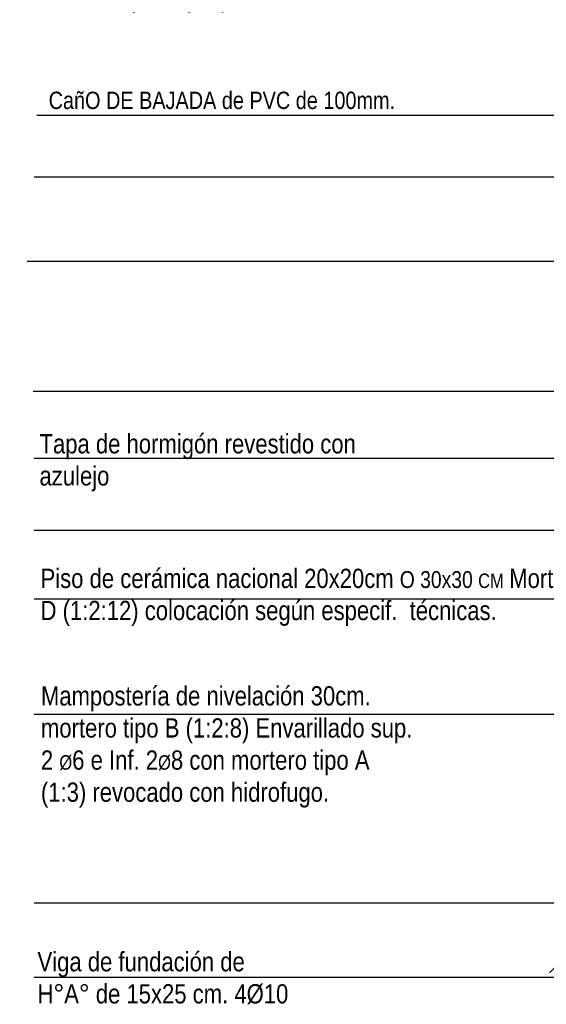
# Model space of a CAD drawing. Header units: millimetres. Extents: x 201 to 840, y 135 to 685.
# Tile 27 of 219: x 231.75 to 233.94, y 308.89 to 312.98. Entities that reach past the tile are written whole.
import ezdxf

# ---------------------------------------------------------------- set-up
doc = ezdxf.new("R2010")
doc.units = ezdxf.units.MM
doc.layers.add('LLAMADAS', color=1, linetype='Continuous')
doc.layers.add('LLAMADAS TEXTO', color=2, linetype='Continuous', lineweight=13)
doc.styles.add('ARIAL', font='arial.ttf', dxfattribs={"height": 0.06})
doc.styles.get("Standard").update_dxf_attribs({"font": 'arial.ttf'})
doc.dimstyles.new('05', dxfattribs={"dimscale": 0, "dimtxt": 0.09, "dimasz": 0.05, "dimexe": 0, "dimexo": 0, "dimgap": 0, "dimtad": 0, "dimzin": 0, "dimdsep": 46, "dimtxsty": 'Standard', "dimblk": 'OPEN90', "dimcen": 0.25, "dimclrd": 1, "dimclre": 1, "dimclrt": 3, "dimadec": 0, "dimazin": 0, "dimtfac": 1, "dimtofl": 0, "dimtmove": 2, "dimatfit": 3, "dimldrblk": 'BOXFILLED', "dimfxl": 1, "dimtolj": 1, "dimtzin": 0, "dimarcsym": 0})

msp = doc.modelspace()

# ---------------------------------------------------------------- texts
at = {"layer": 'LLAMADAS', "color": 2, "ltscale": 0.01, "char_height": 0.08, "attachment_point": 1, "style": 'ARIAL'}
for s, insert, width in [('{\\fTechnic|b0|i0|c2|p2;Envarillado completo de muros (altura 2.50 m. para asiento de tirantes) 2 \\H0.75x;Ø\\H1.3333x;8 con mortero tipo A (1:3).}', (231.8283, 313.3817), 1.75658), ('{\\fTechnic|b0|i0|c2|p2;Tapa de hormigón revestido con azulejo}', (231.8324, 311.2602), 1.333055), ('{\\fTechnic|b0|i0|c2|p2;Piso de cerámica nacional 20x20cm \\H0.875x;O 30x30 \\H0.85714x;CM\\H1.1667x; \\H1.1429x;Mortero tipo  D (1:2:12) colocación según especif.  técnicas. }', (231.8368, 310.7012), 2.514827), ('{\\fTechnic|b0|i0|c2|p2;Mampostería de nivelación 30cm. mortero tipo B (1:2:8) Envarillado sup. 2 \\H0.75x;Ø\\H1.3333x;6 e Inf. 2\\H0.75002x;Ø\\H1.3333x;8 con mortero tipo A (1:3) revocado con hidrofugo.\\P\\pi0.77315; }', (231.8384, 310.2133), 1.553764), ('{\\fTechnic|b0|i0|c2|p2;Viga de fundación de\\PH°A° de 15x25 cm. 4%%C10}', (231.8242, 309.1091), 4.326649)]:
    msp.add_mtext(s, dxfattribs=dict(at, insert=insert, width=width))
at = {"layer": 'LLAMADAS TEXTO', "color": 2, "ltscale": 0.01, "insert": (231.8705, 312.6824), "char_height": 0.072, "width": 3.893984, "attachment_point": 1, "style": 'ARIAL'}
msp.add_mtext('{\\fTechnic|b0|i0|c2|p2;CañO DE BAJADA de PVC de 100mm.}', dxfattribs=at)

# ---------------------------------------------------------------- leaders
at = {"layer": 'LLAMADAS'}
for points in [[(236.1678, 312.8504), (235.4943, 313.1385), (231.7501, 313.1385)], [(234.9584, 312.5839), (231.8209, 312.5839)], [(236.1817, 312.328), (231.8102, 312.328)], [(234.6566, 311.9765), (231.7812, 311.9765)], [(236.1607, 311.3549), (235.9288, 311.4376), (231.8068, 311.4376)], [(236.8188, 311.159), (231.8102, 311.159)], [(235.8307, 310.8594), (231.8102, 310.8594)], [(237.338, 310.3517), (237.0177, 310.5747), (231.8102, 310.5747)], [(234.7138, 310.0957), (231.8102, 310.0957)], [(236.1565, 309.7655), (235.385, 309.003), (231.8102, 309.003)], [(234.6601, 309.7282), (234.2418, 309.312), (231.8102, 309.312)]]:
    msp.add_leader(points, dimstyle='05', override={"dimscale": 1, "dimasz": 0.09, "dimldrblk": 'OPEN90'}, dxfattribs=at)

doc.saveas('drawing.dxf')
